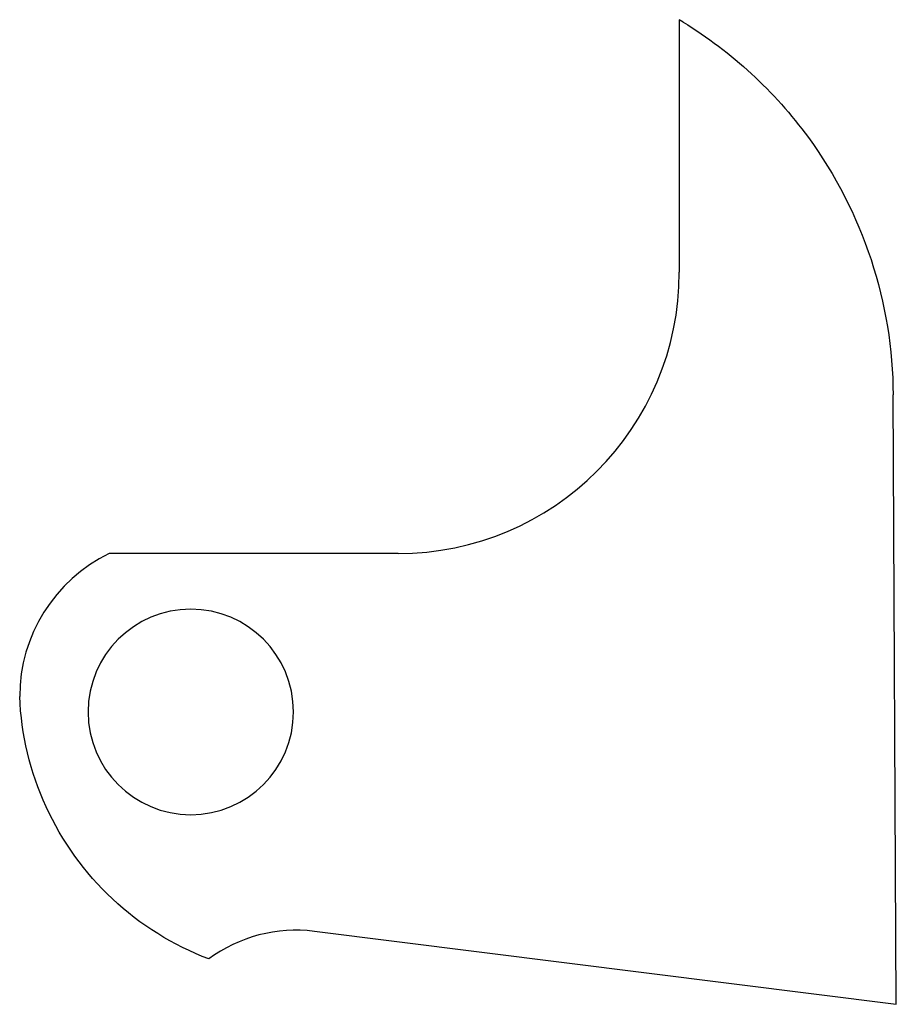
# Model space of a CAD drawing. Header units: millimetres. Extents: x -0.2 to 17.8, y 94.5 to 114.6.
import ezdxf

# ---------------------------------------------------------------- set-up
doc = ezdxf.new("R2010")
doc.units = ezdxf.units.MM
doc.layers.get('0').update_dxf_attribs({"linetype": 'CONTINUOUS'})

msp = doc.modelspace()

# ---------------------------------------------------------------- linework, layer by layer
for p, q in [((13.393, 114.539, 0), (13.315, 114.587, 0)), ((13.315, 114.587, 0), (13.315, 109.425, 0)), ((17.753, 94.46, 0), (17.687, 106.915, 0)), ((7.565, 103.675, 0), (1.653, 103.675, 0)), ((5.851, 95.952, 0), (17.753, 94.46, 0))]:
    msp.add_line(p, q)
at = {"extrusion": (1.71361e-08, 1.54979e-08, -1)}
msp.add_circle((-3.324, 100.436, 0), 2.1, dxfattribs=at)
at = {"extrusion": (-2.17749e-09, -1.73728e-08, 1)}
msp.add_arc((5.478, 92.975, 0), 3, 82.8559, 126.5062, dxfattribs=at)
for centre, major_axis, start_param, end_param in [((7.565, 109.425, 0), (-4.066, -4.066, 0), 0.785398, 2.356194), ((3.075, 100.753, 0), (-2.281, -2.315, 0), 4.372419, 5.490236)]:
    msp.add_ellipse(centre, major_axis=major_axis, ratio=1, start_param=start_param, end_param=end_param)
for points, knots in [([(13.393, 114.539, 0), (14.392, 113.926, 0), (15.262, 113.124, 0), (16.509, 111.418, 0), (16.941, 110.576, 0), (17.53, 108.79, 0), (17.682, 107.855, 0), (17.687, 106.915, 0)], [0, 0, 0, 0, 0.35158, 0.35158, 0.6337832, 0.6337832, 0.9159864, 0.9159864, 0.9159864, 0.9159864]), ([(3.693, 95.387, 0), (2.962, 95.664, 0), (2.293, 96.081, 0), (1.152, 97.148, 0), (0.691, 97.788, 0), (0.04, 99.207, 0), (-0.143, 99.973, 0), (-0.175, 100.753, 0)], [0, 0, 0, 0, 0.2343867, 0.2343867, 0.4687734, 0.4687734, 0.7028424, 0.7028424, 0.7028424, 0.7028424])]:
    msp.add_open_spline(points, degree=3, knots=knots)

doc.saveas('drawing.dxf')
